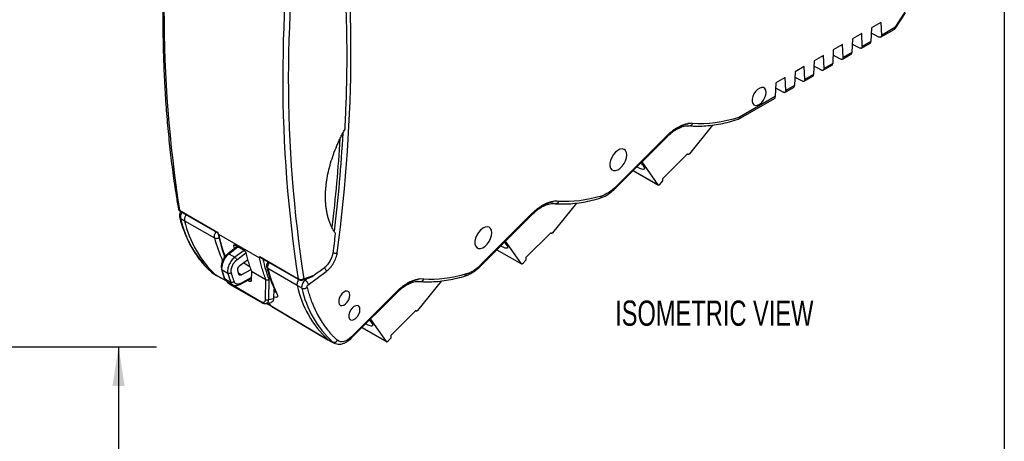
# Model space of a CAD drawing. Header units: millimetres. Extents: x 10 to 410, y 10 to 314.
# Tile 12 of 14: x 286 to 410, y 162 to 215. Entities that reach past the tile are written whole.
import ezdxf

# ---------------------------------------------------------------- set-up
doc = ezdxf.new("R2010")
doc.units = ezdxf.units.MM
doc.header["$LTSCALE"] = 1.5
doc.layers.add('DIMENSIONS', color=140, linetype='Continuous', lineweight=25)
doc.layers.add('TEXT', color=140, linetype='Continuous', lineweight=25)
doc.styles.add('SLDTEXTSTYLE0', font='TXT', dxfattribs={"width": 0.7})
doc.dimstyles.new('SLDDIMSTYLE0', dxfattribs={"dimtxt": 3.237012, "dimasz": 4.953, "dimexe": 0, "dimexo": 0.0625, "dimgap": 0.809253, "dimtad": 0, "dimtih": 1, "dimtoh": 1, "dimrnd": 1e-09, "dimzin": 12, "dimdsep": 46, "dimtxsty": 'SLDTEXTSTYLE0', "dimsah": 1, "dimcen": 0.09, "dimadec": 0, "dimazin": 3, "dimtfac": 1, "dimtofl": 0, "dimtmove": 0, "dimatfit": 3, "dimfxl": 0, "dimfrac": 2, "dimtolj": 1, "dimtzin": 12, "dimarcsym": 0})

# ---------------------------------------------------------------- blocks, each defined once
blk = doc.blocks.new('_D_4')
at = {"layer": 'DIMENSIONS'}
for p, q in [((273.5, 173.87), (302.97, 173.87)), ((298.2, 173.87), (298.2, 155.63)), ((293.39, 149.76), (292.31, 149.76)), ((292.31, 149.76), (292.31, 144.61)), ((303.01, 149.76), (304.1, 149.76)), ((304.1, 149.76), (304.1, 144.61)), ((292.31, 144.61), (293.39, 144.61)), ((298.2, 129.56), (298.2, 143.89)), ((304.1, 144.61), (303.01, 144.61)), ((290.71, 129.56), (302.97, 129.56))]:
    blk.add_line(p, q, dxfattribs=at)
for points in [[(298.2, 173.87), (297.44, 168.91), (298.97, 168.91)], [(298.2, 129.56), (298.97, 134.51), (297.44, 134.51)]]:
    blk.add_solid(points, dxfattribs=at)
at = {"layer": 'DIMENSIONS', "char_height": 3.175, "attachment_point": 1, "style": 'SLDTEXTSTYLE0'}
for s, insert in [('44.3', (293.39, 154.57)), ('1.74', (293.39, 148.71))]:
    blk.add_mtext(s, dxfattribs=dict(at, insert=insert))

msp = doc.modelspace()

# ---------------------------------------------------------------- linework, layer by layer
for p, q in [((397.07, 215.968), (395.821, 214.037)), ((395.887, 213.97), (397.136, 215.901)), ((394.047, 214.695), (392.88, 214.022)), ((394.047, 214.695), (394.123, 213.057)), ((391.643, 213.307), (390.476, 212.634)), ((391.719, 211.669), (391.643, 213.307)), ((392.88, 214.022), (392.804, 212.296)), ((393.244, 213.129), (392.851, 213.352)), ((393.801, 212.85), (393.244, 213.129)), ((394.018, 212.827), (395.717, 213.808)), ((395.821, 214.037), (394.123, 213.057)), ((389.239, 211.919), (388.072, 211.246)), ((389.315, 210.281), (389.239, 211.919)), ((390.476, 212.634), (390.4, 210.908)), ((390.84, 211.741), (390.447, 211.964)), ((391.397, 211.462), (390.84, 211.741)), ((391.614, 211.439), (392.702, 212.068)), ((392.804, 212.296), (391.719, 211.669)), ((386.835, 210.532), (385.668, 209.858)), ((386.911, 208.894), (386.835, 210.532)), ((388.072, 211.246), (387.996, 209.52)), ((388.436, 210.353), (388.042, 210.576)), ((389.21, 210.052), (390.298, 210.68)), ((390.4, 210.908), (389.315, 210.281)), ((385.668, 209.858), (385.592, 208.132)), ((386.806, 208.664), (387.894, 209.292)), ((387.996, 209.52), (386.911, 208.894)), ((388.993, 210.074), (388.436, 210.353)), ((383.264, 208.47), (383.187, 206.744)), ((384.43, 209.144), (383.264, 208.47)), ((384.507, 207.506), (384.43, 209.144)), ((385.592, 208.132), (384.507, 207.506)), ((386.032, 208.966), (385.638, 209.189)), ((386.589, 208.687), (386.032, 208.966)), ((380.86, 207.082), (380.783, 205.356)), ((382.026, 207.756), (380.86, 207.082)), ((382.103, 206.118), (382.026, 207.756)), ((383.627, 207.578), (383.234, 207.801)), ((384.184, 207.299), (383.627, 207.578)), ((384.401, 207.276), (385.49, 207.904)), ((381.223, 206.19), (380.83, 206.413)), ((381.78, 205.911), (381.223, 206.19)), ((381.997, 205.888), (383.086, 206.516)), ((383.187, 206.744), (382.103, 206.118)), ((376.138, 202.506), (380.681, 205.128)), ((380.783, 205.356), (376.282, 202.757)), ((372.886, 201.768), (369.976, 198.148)), ((367.186, 200.457), (360.77, 194.042)), ((360.771, 193.894), (367.186, 200.307)), ((369.747, 198.147), (366.608, 195.014)), ((369.723, 198.123), (369.805, 198.075)), ((369.783, 198.096), (369.728, 198.128)), ((369.747, 198.147), (369.783, 198.096)), ((366.069, 194.235), (364.024, 197.145)), ((362.922, 196.044), (366.092, 194.214)), ((362.927, 196.049), (366.069, 194.235)), ((363.444, 196.476), (363.387, 196.509)), ((366.257, 194.28), (366.608, 194.693)), ((366.608, 195.014), (366.608, 194.693)), ((355.77, 191.947), (352.771, 188.216)), ((305.861, 191.04), (310.702, 188.246)), ((305.92, 190.944), (310.683, 188.195)), ((350.215, 190.66), (343.8, 184.245)), ((305.997, 190.031), (306.51, 189.721)), ((306.51, 189.721), (310.266, 187.567)), ((343.801, 184.097), (350.215, 190.51)), ((310.688, 188.201), (311.294, 185.93)), ((352.542, 188.214), (349.402, 185.082)), ((352.518, 188.19), (352.6, 188.143)), ((352.577, 188.164), (352.523, 188.195)), ((352.542, 188.214), (352.577, 188.164)), ((310.773, 188.056), (315.938, 185.074)), ((348.864, 184.302), (346.859, 187.155)), ((311.294, 185.93), (311.502, 185.354)), ((313.118, 186.502), (311.929, 185.57)), ((312.081, 185.556), (313.215, 186.446)), ((312.687, 186.562), (312.686, 186.564)), ((312.831, 186.663), (312.687, 186.562)), ((312.784, 186.24), (312.687, 186.562)), ((313.99, 185.993), (312.82, 185.13)), ((312.853, 186.655), (313.954, 186.019)), ((345.779, 186.075), (348.886, 184.282)), ((345.784, 186.08), (348.864, 184.302)), ((311.481, 185.412), (311.486, 185.054)), ((311.568, 185.3), (311.628, 185.265)), ((311.568, 185.3), (311.57, 185.184)), ((312.081, 185.556), (312.82, 185.13)), ((314.228, 185.643), (313.061, 184.783)), ((313.494, 184.126), (314.432, 184.818)), ((314.216, 185.681), (314.217, 185.679)), ((315.953, 185.214), (320.793, 182.42)), ((316.09, 185.073), (320.852, 182.324)), ((349.052, 184.348), (349.402, 184.761)), ((349.402, 185.082), (349.402, 184.761)), ((309.632, 183.49), (309.852, 183.287)), ((309.848, 183.281), (309.994, 183.18)), ((309.883, 183.253), (310.408, 182.903)), ((309.982, 183.176), (309.883, 183.253)), ((311.111, 183.945), (311.153, 183.617)), ((311.153, 183.617), (311.504, 182.495)), ((311.953, 183.101), (311.238, 183.514)), ((313.324, 183.012), (313.203, 183.455)), ((314.855, 183.54), (313.665, 182.9)), ((313.938, 184.424), (314.727, 183.968)), ((314.904, 183.374), (314.887, 182.226)), ((314.904, 183.374), (316.72, 182.326)), ((316.759, 184.315), (316.861, 184.256)), ((320.652, 181.557), (316.978, 183.693)), ((322.06, 181.677), (324.323, 183.351)), ((309.982, 183.176), (310.515, 182.821)), ((311.749, 182.153), (310.396, 182.913)), ((310.501, 182.851), (311.761, 182.143)), ((311.586, 182.4), (312.313, 181.981)), ((311.825, 182.082), (312.584, 181.645)), ((311.959, 182.005), (312.096, 181.895)), ((313.665, 182.9), (313.296, 183.112)), ((313.459, 181.692), (314.89, 182.462)), ((313.525, 181.832), (314.892, 182.567)), ((314.461, 182.231), (314.675, 182.108)), ((314.675, 182.108), (314.882, 182.204)), ((316.682, 179.822), (316.72, 182.326)), ((317.095, 179.811), (317.133, 182.358)), ((321.39, 182.274), (322.178, 182.556)), ((321.498, 182.431), (322.785, 182.892)), ((321.533, 182.325), (321.676, 182.246)), ((322.018, 182.499), (321.676, 182.246)), ((338.8, 182.15), (335.8, 178.419)), ((312.096, 181.895), (316.193, 179.53)), ((312.158, 181.758), (316.255, 179.393)), ((317.716, 181.1), (317.699, 179.95)), ((317.711, 180.772), (317.916, 180.89)), ((317.799, 181.148), (317.716, 181.1)), ((321.237, 181.233), (320.652, 181.557)), ((333.245, 180.863), (327.497, 175.116)), ((317.095, 179.811), (317.699, 179.95)), ((327.497, 174.967), (333.245, 180.713)), ((316.255, 179.393), (316.388, 179.33)), ((316.745, 179.301), (317.395, 179.45)), ((316.798, 179.314), (317.589, 178.869)), ((317.482, 178.934), (316.803, 179.315)), ((317.06, 179.374), (317.482, 178.934)), ((317.482, 178.934), (324.538, 174.749)), ((317.592, 178.885), (317.482, 178.934)), ((317.583, 178.872), (324.642, 174.687)), ((335.571, 178.417), (332.432, 175.285)), ((335.548, 178.393), (335.629, 178.346)), ((335.607, 178.367), (335.553, 178.398)), ((335.571, 178.417), (335.607, 178.367)), ((331.893, 174.505), (329.889, 177.358)), ((328.809, 176.278), (331.916, 174.485)), ((328.814, 176.283), (331.893, 174.505)), ((325.122, 174.455), (324.552, 174.738)), ((324.747, 174.605), (325.322, 174.321)), ((332.081, 174.551), (332.432, 174.964)), ((332.432, 175.285), (332.432, 174.964)), ((325.321, 174.321), (325.122, 174.455))]:
    msp.add_line(p, q)
at = {"flags": 128}
for points in [[(379.634, 205.885), (379.595, 206.163), (379.48, 206.371), (379.301, 206.491), (379.073, 206.511), (378.816, 206.43), (378.553, 206.256), (378.308, 206.003), (378.102, 205.695), (377.954, 205.358), (377.876, 205.022), (377.876, 204.718), (377.954, 204.472), (378.102, 204.306), (378.308, 204.235), (378.553, 204.266), (378.816, 204.395), (379.073, 204.611), (379.301, 204.895), (379.48, 205.221), (379.595, 205.561), (379.634, 205.885)], [(362.096, 198.008), (362.057, 198.315), (361.942, 198.555), (361.76, 198.708), (361.524, 198.765), (361.252, 198.719), (360.963, 198.576), (360.681, 198.344), (360.424, 198.043), (360.213, 197.693), (360.063, 197.322), (359.985, 196.956), (359.985, 196.622), (360.063, 196.346), (360.213, 196.147), (360.424, 196.042), (360.681, 196.036), (360.963, 196.132), (361.252, 196.321), (361.524, 196.59), (361.76, 196.918), (361.942, 197.282), (362.057, 197.655), (362.096, 198.008)], [(369.976, 198.148), (369.951, 198.12), (369.924, 198.097), (369.896, 198.08), (369.869, 198.07), (369.843, 198.066), (369.819, 198.069), (369.799, 198.08), (369.783, 198.096)], [(363.878, 197), (363.889, 196.988), (364.107, 196.725), (364.252, 196.503), (364.315, 196.334), (364.293, 196.226), (364.187, 196.186), (364.003, 196.216), (363.751, 196.314), (363.444, 196.476)], [(366.257, 194.28), (366.232, 194.254), (366.206, 194.233), (366.179, 194.217), (366.152, 194.208), (366.127, 194.205), (366.104, 194.208), (366.085, 194.219), (366.069, 194.235)], [(345.126, 188.211), (345.087, 188.519), (344.971, 188.758), (344.789, 188.912), (344.553, 188.968), (344.281, 188.922), (343.993, 188.779), (343.71, 188.548), (343.454, 188.246), (343.242, 187.896), (343.092, 187.525), (343.014, 187.159), (343.014, 186.825), (343.092, 186.549), (343.242, 186.351), (343.454, 186.245), (343.71, 186.239), (343.993, 186.335), (344.281, 186.524), (344.553, 186.793), (344.789, 187.121), (344.971, 187.485), (345.087, 187.858), (345.126, 188.211)], [(352.771, 188.216), (352.745, 188.188), (352.718, 188.165), (352.691, 188.148), (352.663, 188.137), (352.637, 188.134), (352.614, 188.137), (352.594, 188.147), (352.577, 188.164)], [(346.72, 187.015), (346.902, 186.793), (347.047, 186.571), (347.11, 186.401), (347.088, 186.294), (346.982, 186.254), (346.798, 186.284), (346.545, 186.382), (346.238, 186.543)], [(349.052, 184.348), (349.027, 184.321), (349, 184.3), (348.973, 184.285), (348.947, 184.275), (348.922, 184.272), (348.899, 184.276), (348.879, 184.286), (348.864, 184.302)], [(327.289, 180.36), (327.25, 180.603), (327.139, 180.775), (326.968, 180.859), (326.755, 180.844), (326.523, 180.732), (326.297, 180.536), (326.103, 180.276), (325.96, 179.981), (325.884, 179.684), (325.884, 179.415), (325.96, 179.204), (326.103, 179.075), (326.297, 179.04), (326.523, 179.104), (326.755, 179.26), (326.968, 179.491), (327.139, 179.772), (327.25, 180.073), (327.289, 180.36)], [(328.561, 178.549), (328.523, 178.792), (328.412, 178.965), (328.241, 179.048), (328.028, 179.033), (327.796, 178.921), (327.57, 178.725), (327.375, 178.465), (327.232, 178.17), (327.157, 177.873), (327.157, 177.604), (327.232, 177.393), (327.375, 177.264), (327.57, 177.229), (327.796, 177.293), (328.028, 177.449), (328.241, 177.681), (328.412, 177.961), (328.523, 178.262), (328.561, 178.549)], [(335.8, 178.419), (335.775, 178.391), (335.748, 178.368), (335.72, 178.351), (335.693, 178.34), (335.667, 178.337), (335.643, 178.34), (335.623, 178.35), (335.607, 178.367)], [(329.749, 177.218), (329.931, 176.996), (330.076, 176.774), (330.139, 176.604), (330.117, 176.497), (330.011, 176.457), (329.827, 176.487), (329.575, 176.585), (329.268, 176.746)], [(332.081, 174.551), (332.056, 174.525), (332.03, 174.503), (332.003, 174.488), (331.976, 174.478), (331.951, 174.475), (331.928, 174.479), (331.909, 174.489), (331.893, 174.505)]]:
    msp.add_lwpolyline(points, dxfattribs=at)
for centre, radius, start, end in [((467.954, 216.22), 164.037, 171.11046, 188.83001), ((482.886, 207.6), 164.037, 171.11046, 188.83001), ((483.196, 207.602), 163.646, 171.0613, 188.84811), ((395.575, 214.011), 0.248, 305.2002, 6.11198), ((369.979, 202.086), 0.401, 268.31369, 344.58512), ((127.727, 212.085), 199.036, 353.16854, 356.74285), ((127.487, 212.256), 198.96, 353.26216, 356.48783), ((367.071, 200.382), 0.138, 327.06446, 32.91162), ((358.581, 192.861), 0.329, 291.14154, 354.36357), ((305.992, 191.054), 0.131, 186.12539, 236.85456), ((350.1, 190.585), 0.138, 327.06446, 32.91162), ((318.988, 192.974), 13.32, 192.76706, 226.87576), ((319.547, 192.65), 13.362, 192.66103, 226.77606), ((326.064, 191.585), 16.3, 194.27096, 205.00236), ((332.697, 187.687), 16.219, 194.25643, 205.65654), ((321.317, 182.439), 0.181, 293.88514, 357.45346), ((333.69, 184.486), 13.362, 192.66103, 226.77606), ((334.227, 184.176), 13.32, 192.76706, 226.87576), ((333.129, 180.788), 0.138, 327.06446, 32.91162), ((325.299, 174.927), 0.504, 249.55213, 329.87744), ((327.381, 175.041), 0.139, 327.94173, 32.73028)]:
    msp.add_arc(centre, radius, start, end)
for points, knots in [([(305.756, 241.83), (305.682, 241.325), (305.442, 239.689), (305.098, 236.944), (304.724, 233.597), (304.414, 230.274), (304.163, 226.976), (303.973, 223.706), (303.844, 220.464), (303.775, 217.253), (303.768, 214.075), (303.822, 210.931), (303.938, 207.822), (304.115, 204.751), (304.353, 201.72), (304.652, 198.728), (305.015, 195.78), (305.371, 193.276), (305.63, 191.774), (305.726, 191.222)], [0, 0, 0, 0, 0.0277492, 0.0898771, 0.1520552, 0.2142794, 0.276546, 0.3388517, 0.401194, 0.4635703, 0.5259787, 0.5884177, 0.650886, 0.7133826, 0.775907, 0.8384588, 0.9010382, 0.9636456, 1, 1, 1, 1]), ([(326.934, 210.583), (326.933, 210.915), (326.932, 211.578), (326.923, 212.568), (326.908, 213.555), (326.887, 214.539), (326.859, 215.52), (326.804, 217.155), (326.698, 219.431), (326.527, 222.01), (326.342, 224.249), (326.159, 226.157), (325.951, 228.048), (325.718, 229.924), (325.461, 231.788), (325.269, 233.018), (325.172, 233.633)], [0, 0, 0, 0, 0.041311, 0.0826048, 0.1238941, 0.1651916, 0.20651, 0.2478619, 0.3725296, 0.4972748, 0.5810209, 0.6646591, 0.748284, 0.8319886, 0.9158642, 1, 1, 1, 1]), ([(394.123, 213.057), (394.124, 213.039), (394.124, 213.002), (394.115, 212.954), (394.101, 212.912), (394.08, 212.877), (394.055, 212.85), (394.025, 212.83), (393.992, 212.817), (393.956, 212.812), (393.919, 212.813), (393.88, 212.82), (393.841, 212.832), (393.814, 212.844), (393.801, 212.85)], [0, 0, 0, 0, 0.0941151, 0.1862633, 0.2764461, 0.3646655, 0.4509233, 0.5352215, 0.6175625, 0.6979486, 0.7763824, 0.8528668, 0.9274049, 1, 1, 1, 1]), ([(395.717, 213.811), (395.767, 213.842), (395.835, 213.885), (395.871, 213.955), (395.881, 213.974)], [0, 0, 0, 0, 0.7278993, 1, 1, 1, 1]), ([(395.821, 214.037), (395.847, 214.016), (395.888, 213.981), (395.883, 213.976), (395.88, 213.974)], [0, 0, 0, 0, 0.6146618, 1, 1, 1, 1]), ([(392.688, 212.062), (392.717, 212.085), (392.763, 212.121), (392.795, 212.21), (392.801, 212.267), (392.804, 212.296)], [0, 0, 0, 0, 0.4647469, 0.7280993, 1, 1, 1, 1]), ([(326.678, 201.273), (326.699, 201.667), (326.74, 202.453), (326.791, 203.627), (326.836, 204.797), (326.871, 205.962), (326.899, 207.123), (326.919, 208.28), (326.932, 209.434), (326.933, 210.2), (326.934, 210.583)], [0, 0, 0, 0, 0.12522125, 0.25027867, 0.3752223, 0.50010245, 0.62496961, 0.74987443, 0.87486763, 1, 1, 1, 1]), ([(390.284, 210.674), (390.313, 210.697), (390.359, 210.733), (390.391, 210.822), (390.397, 210.879), (390.4, 210.908)], [0, 0, 0, 0, 0.46474686, 0.72809933, 1, 1, 1, 1]), ([(391.719, 211.669), (391.719, 211.651), (391.72, 211.614), (391.711, 211.566), (391.697, 211.524), (391.676, 211.489), (391.651, 211.462), (391.621, 211.442), (391.588, 211.43), (391.552, 211.424), (391.515, 211.425), (391.476, 211.432), (391.437, 211.444), (391.41, 211.456), (391.397, 211.462)], [0, 0, 0, 0, 0.0941151, 0.1862633, 0.2764461, 0.3646655, 0.4509233, 0.5352215, 0.6175625, 0.6979486, 0.7763824, 0.8528668, 0.9274049, 1, 1, 1, 1]), ([(387.88, 209.287), (387.909, 209.31), (387.955, 209.346), (387.987, 209.435), (387.993, 209.491), (387.996, 209.52)], [0, 0, 0, 0, 0.46474686, 0.72809933, 1, 1, 1, 1]), ([(389.315, 210.281), (389.315, 210.263), (389.316, 210.226), (389.307, 210.178), (389.292, 210.136), (389.272, 210.101), (389.247, 210.074), (389.217, 210.054), (389.184, 210.042), (389.148, 210.036), (389.11, 210.037), (389.072, 210.044), (389.032, 210.056), (389.006, 210.068), (388.993, 210.074)], [0, 0, 0, 0, 0.0941151, 0.1862633, 0.2764461, 0.3646655, 0.4509233, 0.5352215, 0.6175625, 0.6979486, 0.7763824, 0.8528668, 0.9274049, 1, 1, 1, 1]), ([(385.476, 207.899), (385.505, 207.922), (385.55, 207.958), (385.583, 208.047), (385.589, 208.103), (385.592, 208.132)], [0, 0, 0, 0, 0.4647469, 0.7280993, 1, 1, 1, 1]), ([(386.911, 208.894), (386.911, 208.875), (386.911, 208.838), (386.903, 208.79), (386.888, 208.748), (386.868, 208.713), (386.842, 208.686), (386.813, 208.666), (386.78, 208.654), (386.744, 208.648), (386.706, 208.649), (386.668, 208.656), (386.628, 208.668), (386.602, 208.68), (386.589, 208.687)], [0, 0, 0, 0, 0.0941151, 0.1862633, 0.2764461, 0.3646655, 0.4509233, 0.5352215, 0.6175625, 0.6979486, 0.7763824, 0.8528668, 0.9274049, 1, 1, 1, 1]), ([(384.507, 207.506), (384.507, 207.487), (384.507, 207.45), (384.499, 207.402), (384.484, 207.36), (384.464, 207.326), (384.438, 207.298), (384.409, 207.278), (384.375, 207.266), (384.34, 207.26), (384.302, 207.261), (384.263, 207.268), (384.224, 207.28), (384.198, 207.293), (384.184, 207.299)], [0, 0, 0, 0, 0.0941151, 0.1862633, 0.2764461, 0.3646655, 0.4509233, 0.5352215, 0.6175625, 0.6979486, 0.7763824, 0.8528668, 0.9274049, 1, 1, 1, 1]), ([(382.103, 206.118), (382.103, 206.099), (382.103, 206.063), (382.095, 206.014), (382.08, 205.972), (382.059, 205.938), (382.034, 205.91), (382.004, 205.891), (381.971, 205.878), (381.936, 205.872), (381.898, 205.873), (381.859, 205.88), (381.82, 205.892), (381.793, 205.905), (381.78, 205.911)], [0, 0, 0, 0, 0.0941151, 0.1862633, 0.2764461, 0.3646655, 0.4509233, 0.5352215, 0.6175625, 0.6979486, 0.7763824, 0.8528668, 0.9274049, 1, 1, 1, 1]), ([(383.072, 206.511), (383.101, 206.534), (383.146, 206.57), (383.179, 206.659), (383.185, 206.715), (383.187, 206.744)], [0, 0, 0, 0, 0.4647469, 0.7280993, 1, 1, 1, 1]), ([(380.667, 205.123), (380.696, 205.146), (380.742, 205.182), (380.775, 205.271), (380.78, 205.327), (380.783, 205.356)], [0, 0, 0, 0, 0.4647469, 0.7280993, 1, 1, 1, 1]), ([(367.522, 200.773), (367.574, 200.818), (367.678, 200.909), (367.837, 201.036), (367.996, 201.156), (368.156, 201.268), (368.317, 201.373), (368.479, 201.471), (368.642, 201.561), (368.835, 201.658), (369.055, 201.755), (369.301, 201.844), (369.542, 201.914), (369.699, 201.942), (369.777, 201.957)], [0, 0, 0, 0, 0.0705585, 0.1408659, 0.2110543, 0.2812567, 0.351606, 0.4222342, 0.4932718, 0.5648471, 0.6748016, 0.7836599, 0.8918979, 1, 1, 1, 1]), ([(369.797, 201.877), (369.438, 201.827), (369.059, 201.701), (368.293, 201.306), (367.907, 201.037), (367.536, 200.711)], [0, 0, 0, 0, 0.5, 0.5, 1, 1, 1, 1]), ([(369.972, 201.694), (370.066, 201.683), (370.489, 201.637), (371.269, 201.633), (372.309, 201.683), (373.372, 201.816), (374.454, 202.028), (375.369, 202.256), (375.926, 202.442), (376.113, 202.505)], [0, 0, 0, 0, 0.0493239, 0.2216845, 0.3942627, 0.5670154, 0.7398934, 0.9128486, 1, 1, 1, 1]), ([(376.282, 202.757), (376.277, 202.725), (376.268, 202.664), (376.228, 202.58), (376.178, 202.517), (376.128, 202.508), (376.113, 202.505)], [0, 0, 0, 0, 0.25836665, 0.48411681, 0.83650122, 1, 1, 1, 1]), ([(324.221, 192.757), (324.222, 192.851), (324.224, 193.038), (324.234, 193.324), (324.251, 193.614), (324.275, 193.907), (324.305, 194.203), (324.342, 194.503), (324.421, 195.06), (324.576, 195.885), (324.86, 196.983), (325.219, 198.085), (325.574, 198.997), (325.889, 199.715), (326.137, 200.241), (326.398, 200.762), (326.585, 201.103), (326.678, 201.273)], [0, 0, 0, 0, 0.0357378, 0.0714899, 0.1072763, 0.1431171, 0.179032, 0.2150411, 0.2511639, 0.3783095, 0.5048401, 0.6303031, 0.7561829, 0.817561, 0.8785801, 0.9393545, 1, 1, 1, 1]), ([(367.187, 200.303), (367.233, 200.351), (367.392, 200.514), (367.678, 200.759), (368.039, 201.034), (368.405, 201.264), (368.768, 201.449), (369.123, 201.584), (369.463, 201.666), (369.748, 201.7), (369.904, 201.685), (369.966, 201.68)], [0, 0, 0, 0, 0.0486169, 0.1681296, 0.2899286, 0.4130893, 0.5371377, 0.662045, 0.7882464, 0.9169299, 1, 1, 1, 1]), ([(358.698, 192.563), (358.774, 192.584), (359.003, 192.647), (359.384, 192.829), (359.833, 193.094), (360.261, 193.418), (360.574, 193.689), (360.736, 193.861), (360.77, 193.898)], [0, 0, 0, 0, 0.106743, 0.3220759, 0.5347983, 0.7435272, 0.9456154, 1, 1, 1, 1]), ([(360.766, 193.898), (360.777, 193.91), (360.803, 193.938), (360.782, 194.004), (360.77, 194.042)], [0, 0, 0, 0, 0.4271366, 1, 1, 1, 1]), ([(325.495, 188.11), (325.454, 188.168), (325.371, 188.286), (325.254, 188.471), (325.143, 188.662), (325.038, 188.861), (324.939, 189.066), (324.846, 189.279), (324.759, 189.498), (324.678, 189.724), (324.603, 189.958), (324.513, 190.27), (324.417, 190.67), (324.329, 191.164), (324.266, 191.677), (324.228, 192.207), (324.223, 192.573), (324.221, 192.757)], [0, 0, 0, 0, 0.05036779, 0.10074687, 0.15116755, 0.20165992, 0.25225386, 0.30297896, 0.35386448, 0.40493927, 0.45623178, 0.50776997, 0.60644435, 0.70479105, 0.80302334, 0.90135521, 1, 1, 1, 1]), ([(350.217, 190.506), (350.263, 190.554), (350.422, 190.717), (350.707, 190.962), (351.068, 191.237), (351.434, 191.467), (351.798, 191.652), (352.153, 191.787), (352.494, 191.871), (352.814, 191.9), (353.024, 191.898), (353.118, 191.873), (353.122, 191.872)], [0, 0, 0, 0, 0.0459959, 0.1590657, 0.2742984, 0.3908195, 0.5081803, 0.6263538, 0.7457517, 0.8674977, 0.9938947, 1, 1, 1, 1]), ([(350.551, 190.975), (350.606, 191.022), (350.714, 191.116), (350.877, 191.247), (351.039, 191.37), (351.202, 191.485), (351.364, 191.59), (351.526, 191.688), (351.687, 191.777), (351.848, 191.857), (352.009, 191.929), (352.169, 191.992), (352.329, 192.047), (352.489, 192.093), (352.648, 192.131), (352.753, 192.149), (352.806, 192.159)], [0, 0, 0, 0, 0.0732094, 0.1456054, 0.2173166, 0.2884753, 0.3592166, 0.4296784, 0.5, 0.5703216, 0.6407834, 0.7115247, 0.7826834, 0.8543946, 0.9267906, 1, 1, 1, 1]), ([(352.826, 192.08), (352.468, 192.031), (352.088, 191.904), (351.322, 191.509), (350.936, 191.24), (350.565, 190.914)], [0, 0, 0, 0, 0.5, 0.5, 1, 1, 1, 1]), ([(353.549, 192.164), (353.532, 192.129), (353.5, 192.061), (353.434, 191.981), (353.361, 191.922), (353.266, 191.878), (353.182, 191.858), (353.13, 191.875), (353.123, 191.877)], [0, 0, 0, 0, 0.186523, 0.3622162, 0.5270716, 0.6810823, 0.9554813, 1, 1, 1, 1]), ([(353.153, 191.874), (353.194, 191.87), (353.565, 191.831), (354.292, 191.83), (355.331, 191.879), (356.394, 192.011), (357.477, 192.225), (358.247, 192.41), (358.658, 192.544), (358.698, 192.558)], [0, 0, 0, 0, 0.0240552, 0.2146485, 0.4054827, 0.5965098, 0.7876757, 0.9789273, 1, 1, 1, 1]), ([(305.718, 191.217), (305.726, 191.188), (305.74, 191.131), (305.788, 191.056), (305.847, 190.991), (305.896, 190.959), (305.92, 190.944)], [0, 0, 0, 0, 0.2685302, 0.5265354, 0.7708724, 1, 1, 1, 1]), ([(305.72, 191.221), (305.721, 191.21), (305.725, 191.18), (305.76, 191.114), (305.821, 191.069), (305.861, 191.04)], [0, 0, 0, 0, 0.1546944, 0.4457427, 1, 1, 1, 1]), ([(306.035, 190.877), (306.017, 190.85), (305.975, 190.789), (305.923, 190.679), (305.881, 190.555), (305.857, 190.428), (305.852, 190.304), (305.867, 190.231), (305.874, 190.194)], [0, 0, 0, 0, 0.1302734, 0.2985749, 0.4695816, 0.6435097, 0.8204902, 1, 1, 1, 1]), ([(306.187, 190.79), (306.168, 190.764), (306.119, 190.695), (306.058, 190.571), (306.006, 190.427), (305.977, 190.284), (305.972, 190.148), (305.989, 190.07), (305.997, 190.031)], [0, 0, 0, 0, 0.1094916, 0.2874906, 0.4654894, 0.6436311, 0.8219921, 1, 1, 1, 1]), ([(305.878, 190.199), (305.897, 190.118), (306.002, 189.673), (306.248, 188.91), (306.619, 187.914), (307.05, 186.97), (307.536, 186.079), (308.078, 185.241), (308.68, 184.465), (309.198, 183.879), (309.534, 183.578), (309.632, 183.49)], [0, 0, 0, 0, 0.028833, 0.1581779, 0.2878948, 0.4180482, 0.5487248, 0.6800371, 0.8121279, 0.9451731, 1, 1, 1, 1]), ([(305.997, 190.031), (305.957, 190.062), (305.897, 190.108), (305.886, 190.174), (305.882, 190.196)], [0, 0, 0, 0, 0.6687212, 1, 1, 1, 1]), ([(306.71, 190.488), (306.689, 190.459), (306.638, 190.388), (306.575, 190.261), (306.522, 190.116), (306.493, 189.973), (306.486, 189.838), (306.502, 189.76), (306.51, 189.721)], [0, 0, 0, 0, 0.119771, 0.2955107, 0.4713906, 0.6474206, 0.8236102, 1, 1, 1, 1]), ([(310.266, 187.567), (310.26, 187.605), (310.246, 187.681), (310.254, 187.816), (310.284, 187.958), (310.337, 188.102), (310.398, 188.226), (310.446, 188.295), (310.464, 188.321)], [0, 0, 0, 0, 0.1784991, 0.3572593, 0.5357244, 0.714012, 0.8923029, 1, 1, 1, 1]), ([(310.685, 188.2), (310.684, 188.198), (310.681, 188.193), (310.69, 188.2), (310.699, 188.209), (310.704, 188.22), (310.704, 188.234), (310.703, 188.242), (310.702, 188.246)], [0, 0, 0, 0, 0.2555467, 0.5336919, 0.6796487, 0.8641638, 0.9368481, 1, 1, 1, 1]), ([(310.773, 188.056), (310.771, 188.058), (310.766, 188.062), (310.759, 188.075), (310.751, 188.091), (310.743, 188.112), (310.733, 188.138), (310.723, 188.17), (310.713, 188.206), (310.706, 188.232), (310.702, 188.246)], [0, 0, 0, 0, 0.03741218, 0.09307511, 0.17387942, 0.28201122, 0.41834757, 0.58331537, 0.77715154, 1, 1, 1, 1]), ([(310.266, 187.567), (310.318, 187.545), (310.421, 187.502), (310.615, 187.506), (310.767, 187.541), (310.834, 187.586), (310.85, 187.596)], [0, 0, 0, 0, 0.3028399, 0.6056798, 0.9085197, 1, 1, 1, 1]), ([(310.773, 188.056), (310.801, 187.927), (310.857, 187.669), (310.948, 187.29), (311.046, 186.916), (311.149, 186.549), (311.259, 186.188), (311.337, 185.952), (311.377, 185.835)], [0, 0, 0, 0, 0.1668024, 0.3335502, 0.5002438, 0.6668831, 0.8334685, 1, 1, 1, 1]), ([(325.172, 185.641), (325.228, 186.053), (325.34, 186.878), (325.443, 187.699), (325.495, 188.11)], [0, 0, 0, 0, 0.5001929, 1, 1, 1, 1]), ([(311.377, 185.835), (311.352, 185.851), (311.314, 185.877), (311.303, 185.918), (311.3, 185.932)], [0, 0, 0, 0, 0.6443559, 1, 1, 1, 1]), ([(312.686, 186.564), (312.685, 186.573), (312.681, 186.591), (312.681, 186.615), (312.686, 186.651), (312.711, 186.685), (312.762, 186.69), (312.812, 186.677), (312.839, 186.662), (312.853, 186.655)], [0, 0, 0, 0, 0.0838561, 0.1670272, 0.2509006, 0.5004176, 0.7496041, 0.8741666, 1, 1, 1, 1]), ([(313.954, 186.019), (313.964, 186.013), (313.982, 186.002), (314.011, 185.98), (314.059, 185.94), (314.122, 185.87), (314.175, 185.788), (314.204, 185.725), (314.212, 185.696), (314.216, 185.681)], [0, 0, 0, 0, 0.0842966, 0.1673495, 0.2506166, 0.4998004, 0.7493147, 0.8746668, 1, 1, 1, 1]), ([(311.933, 185.572), (311.821, 185.471), (311.599, 185.267), (311.33, 184.839), (311.147, 184.374), (311.123, 184.088), (311.111, 183.945)], [0, 0, 0, 0, 0.2496772, 0.4994009, 0.7494314, 1, 1, 1, 1]), ([(312.081, 185.556), (312.052, 185.533), (311.994, 185.486), (311.911, 185.408), (311.831, 185.325), (311.755, 185.237), (311.684, 185.146), (311.617, 185.053), (311.555, 184.958), (311.499, 184.862), (311.447, 184.765), (311.401, 184.669), (311.36, 184.574), (311.323, 184.48), (311.292, 184.388), (311.266, 184.298), (311.244, 184.211), (311.227, 184.126), (311.214, 184.045), (311.205, 183.968), (311.2, 183.893), (311.199, 183.846), (311.199, 183.823)], [0, 0, 0, 0, 0.0598925, 0.1187438, 0.1765538, 0.2333226, 0.28905, 0.3437361, 0.3973809, 0.4499844, 0.5015465, 0.5520673, 0.6015467, 0.6499847, 0.6973814, 0.7437367, 0.7890506, 0.8333232, 0.8765544, 0.9187442, 0.9598928, 1, 1, 1, 1]), ([(311.495, 185.387), (311.498, 185.376), (311.507, 185.341), (311.543, 185.317), (311.568, 185.3)], [0, 0, 0, 0, 0.3125465, 1, 1, 1, 1]), ([(312.82, 185.13), (312.67, 185.019), (312.382, 184.73), (312.055, 184.171), (311.927, 183.712), (311.912, 183.471), (311.912, 183.411)], [1.727876, 1.727876, 1.727876, 1.727876, 2.1499285, 2.571981, 2.9940335, 3.1416128, 3.1416128, 3.1416128, 3.1416128]), ([(312.081, 185.556), (312.054, 185.568), (312, 185.591), (311.948, 185.59), (311.936, 185.572), (311.934, 185.571)], [0, 0, 0, 0, 0.4734779, 0.9469559, 1, 1, 1, 1]), ([(313.061, 184.783), (313.037, 184.764), (312.989, 184.728), (312.919, 184.665), (312.852, 184.598), (312.786, 184.525), (312.692, 184.409), (312.578, 184.241), (312.464, 184.014), (312.381, 183.783), (312.341, 183.581), (312.33, 183.414), (312.337, 183.28), (312.356, 183.201), (312.365, 183.161)], [0, 0, 0, 0, 0.0503558, 0.1001974, 0.1498838, 0.1997777, 0.2502372, 0.3749009, 0.5000835, 0.6247411, 0.7499145, 0.8334125, 0.9162118, 1, 1, 1, 1]), ([(312.82, 185.13), (312.874, 185.097), (312.932, 185.041), (313.021, 184.912), (313.052, 184.841), (313.061, 184.783)], [0, 0, 0, 0, 0.5, 0.5, 1, 1, 1, 1]), ([(314.217, 185.679), (314.243, 185.564), (314.296, 185.334), (314.383, 184.995), (314.476, 184.661), (314.574, 184.331), (314.678, 184.007), (314.788, 183.687), (314.865, 183.479), (314.904, 183.374)], [0, 0, 0, 0, 0.1429382, 0.2858492, 0.428733, 0.5715899, 0.71442, 0.8572233, 1, 1, 1, 1]), ([(315.953, 185.214), (315.953, 185.201), (315.955, 185.176), (315.955, 185.142), (315.955, 185.115), (315.953, 185.095), (315.949, 185.082), (315.946, 185.073), (315.94, 185.074), (315.938, 185.074)], [0, 0, 0, 0, 0.2524079, 0.46693, 0.6438058, 0.7834713, 0.8868378, 0.956264, 1, 1, 1, 1]), ([(316.72, 182.326), (316.68, 182.434), (316.599, 182.65), (316.486, 182.981), (316.379, 183.316), (316.278, 183.658), (316.183, 184.004), (316.095, 184.356), (316.012, 184.712), (315.963, 184.954), (315.938, 185.074)], [0, 0, 0, 0, 0.1248992, 0.249827, 0.3747834, 0.4997687, 0.6247829, 0.7498261, 0.8748984, 1, 1, 1, 1]), ([(316.092, 185.077), (316.079, 185.083), (316.046, 185.098), (316.01, 185.131), (315.978, 185.164), (315.962, 185.187), (315.954, 185.204), (315.953, 185.211), (315.953, 185.214)], [0, 0, 0, 0, 0.20823711, 0.52083991, 0.69505989, 0.86669444, 0.93697978, 1, 1, 1, 1]), ([(317.133, 182.358), (316.979, 182.786), (316.689, 183.594), (316.49, 184.479), (316.396, 184.896)], [0, 0, 0, 0, 0.5280882, 1, 1, 1, 1]), ([(317, 184.547), (316.982, 184.521), (316.941, 184.459), (316.889, 184.349), (316.847, 184.224), (316.823, 184.098), (316.818, 183.974), (316.832, 183.902), (316.839, 183.865)], [0, 0, 0, 0, 0.1280408, 0.2971711, 0.4688999, 0.643357, 0.8205874, 1, 1, 1, 1]), ([(324.072, 183.814), (324.094, 183.831), (324.138, 183.863), (324.204, 183.917), (324.28, 183.983), (324.366, 184.064), (324.491, 184.197), (324.641, 184.38), (324.801, 184.619), (324.936, 184.869), (325.033, 185.097), (325.1, 185.299), (325.145, 185.473), (325.163, 185.585), (325.172, 185.641)], [0, 0, 0, 0, 0.0410602, 0.0820874, 0.1231944, 0.1848705, 0.2474314, 0.3738694, 0.5013168, 0.6244012, 0.7467887, 0.8318608, 0.9159349, 1, 1, 1, 1]), ([(324.323, 183.351), (324.409, 183.414), (324.535, 183.519), (324.696, 183.677), (324.813, 183.805), (324.927, 183.942), (325.035, 184.084), (325.137, 184.233), (325.264, 184.44), (325.406, 184.709), (325.588, 185.15), (325.672, 185.483), (325.7, 185.697)], [0, 0, 0, 0, 0.0003618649, 0.0005427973, 0.0007237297, 0.0009046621, 0.0010855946, 0.001266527, 0.0014474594, 0.0018093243, 0.0021711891, 0.0028949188, 0.0028949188, 0.0028949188, 0.0028949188]), ([(325.183, 185.692), (325.242, 185.679), (325.363, 185.653), (325.553, 185.654), (325.651, 185.683), (325.7, 185.697)], [0, 0, 0, 0, 0.3271883, 0.6635942, 1, 1, 1, 1]), ([(311.111, 183.945), (311.111, 183.944), (311.109, 183.932), (311.117, 183.909), (311.138, 183.866), (311.175, 183.84), (311.199, 183.823)], [0, 0, 0, 0, 0.0065226, 0.2677789, 0.5237347, 1, 1, 1, 1]), ([(311.154, 183.617), (311.154, 183.615), (311.157, 183.599), (311.179, 183.559), (311.215, 183.532), (311.238, 183.514)], [0, 0, 0, 0, 0.0537549, 0.3845379, 1, 1, 1, 1]), ([(313.191, 183.554), (313.191, 183.57), (313.192, 183.601), (313.2, 183.651), (313.213, 183.712), (313.237, 183.785), (313.275, 183.867), (313.323, 183.946), (313.376, 184.016), (313.434, 184.078), (313.474, 184.11), (313.494, 184.126)], [0, 0, 0, 0, 0.0802026, 0.1605399, 0.242048, 0.3695571, 0.5000352, 0.6275517, 0.7580378, 0.8782976, 1, 1, 1, 1]), ([(316.844, 183.87), (316.863, 183.79), (316.967, 183.347), (317.214, 182.586), (317.562, 181.635), (317.833, 181.062), (317.958, 180.799)], [0, 0, 0, 0, 0.0715791, 0.396591, 0.722538, 1, 1, 1, 1]), ([(316.978, 183.693), (316.935, 183.723), (316.867, 183.771), (316.853, 183.842), (316.848, 183.868)], [0, 0, 0, 0, 0.6391913, 1, 1, 1, 1]), ([(316.978, 183.693), (316.97, 183.731), (316.956, 183.808), (316.963, 183.943), (316.993, 184.085), (317.045, 184.23), (317.106, 184.354), (317.155, 184.422), (317.173, 184.448)], [0, 0, 0, 0, 0.1784991, 0.3572593, 0.5357244, 0.714012, 0.8923029, 1, 1, 1, 1]), ([(324.07, 183.813), (324.071, 183.812), (324.117, 183.775), (324.197, 183.665), (324.29, 183.503), (324.312, 183.401), (324.323, 183.351)], [0, 0, 0, 0, 0.0074569, 0.3383046, 0.6691523, 1, 1, 1, 1]), ([(341.721, 182.764), (341.799, 182.786), (342.03, 182.85), (342.414, 183.032), (342.862, 183.297), (343.29, 183.621), (343.603, 183.892), (343.765, 184.064), (343.799, 184.101)], [0, 0, 0, 0, 0.1096431, 0.3242769, 0.5363087, 0.7443598, 0.945792, 1, 1, 1, 1]), ([(341.932, 183.03), (341.97, 183.042), (342.047, 183.066), (342.164, 183.109), (342.282, 183.157), (342.405, 183.213), (342.535, 183.279), (342.694, 183.366), (342.897, 183.491), (343.123, 183.648), (343.356, 183.833), (343.537, 183.991), (343.688, 184.133), (343.763, 184.208), (343.8, 184.245)], [0, 0, 0, 0, 0.0625112, 0.1249594, 0.1874332, 0.2500213, 0.3213523, 0.392888, 0.5000277, 0.6428613, 0.7500009, 0.8749893, 0.9374436, 1, 1, 1, 1]), ([(343.796, 184.101), (343.807, 184.113), (343.832, 184.141), (343.812, 184.207), (343.8, 184.245)], [0, 0, 0, 0, 0.42713656, 1, 1, 1, 1]), ([(310.396, 182.913), (310.397, 182.912), (310.399, 182.911), (310.401, 182.909), (310.405, 182.906), (310.407, 182.904), (310.408, 182.903)], [0, 0, 0, 0, 0.2425957, 0.4883601, 0.7353827, 1, 1, 1, 1]), ([(311.586, 182.4), (311.562, 182.418), (311.526, 182.444), (311.51, 182.482), (311.505, 182.495)], [0, 0, 0, 0, 0.6710808, 1, 1, 1, 1]), ([(311.532, 182.45), (311.562, 182.381), (311.631, 182.22), (311.762, 182.129), (311.837, 182.076)], [0, 0, 0, 0, 0.4232359, 1, 1, 1, 1]), ([(311.586, 182.4), (311.617, 182.327), (311.677, 182.186), (311.789, 182.117), (311.843, 182.085)], [0, 0, 0, 0, 0.52389687, 1, 1, 1, 1]), ([(311.782, 182.131), (311.822, 182.071), (311.928, 181.914), (312.065, 181.821), (312.149, 181.763)], [0, 0, 0, 0, 0.3839849, 1, 1, 1, 1]), ([(312.365, 183.161), (312.317, 183.119), (312.24, 183.081), (312.079, 183.058), (312.002, 183.073), (311.953, 183.101)], [0, 0, 0, 0, 0.5, 0.5, 1, 1, 1, 1]), ([(312.722, 182.05), (312.699, 182.028), (312.638, 181.985), (312.519, 181.945), (312.4, 181.944), (312.338, 181.966), (312.313, 181.981)], [-0.0000055, -0.0000055, -0.0000055, -0.0000055, 0.2499957, 0.4999971, 0.7499985, 0.9999999, 0.9999999, 0.9999999, 0.9999999]), ([(312.365, 183.161), (312.402, 183.035), (312.476, 182.784), (312.595, 182.413), (312.68, 182.171), (312.722, 182.05)], [0, 0, 0, 0, 0.3333496, 0.6666504, 1, 1, 1, 1]), ([(313.665, 182.9), (313.649, 182.892), (313.618, 182.876), (313.573, 182.862), (313.529, 182.855), (313.488, 182.856), (313.446, 182.866), (313.405, 182.886), (313.369, 182.918), (313.341, 182.96), (313.329, 182.995), (313.324, 183.012)], [0, 0, 0, 0, 0.10126938, 0.20022107, 0.29855439, 0.39800035, 0.50023349, 0.62703852, 0.75678533, 0.87767626, 1, 1, 1, 1]), ([(314.887, 182.226), (314.886, 182.21), (314.884, 182.18), (314.871, 182.142), (314.851, 182.112), (314.824, 182.091), (314.791, 182.079), (314.754, 182.078), (314.715, 182.087), (314.688, 182.101), (314.675, 182.108)], [0, 0, 0, 0, 0.1270093, 0.2494446, 0.372239, 0.5002838, 0.6285153, 0.759763, 0.8791301, 1, 1, 1, 1]), ([(316.72, 182.326), (316.733, 182.319), (316.76, 182.305), (316.81, 182.291), (316.866, 182.284), (316.928, 182.285), (317.025, 182.299), (317.089, 182.334), (317.133, 182.358)], [0, 0, 0, 0, 0.1163474, 0.2398682, 0.3689848, 0.5015752, 0.6563549, 1, 1, 1, 1]), ([(320.862, 182.32), (320.841, 182.289), (320.791, 182.216), (320.728, 182.088), (320.675, 181.944), (320.644, 181.803), (320.634, 181.67), (320.646, 181.595), (320.652, 181.557)], [0, 0, 0, 0, 0.1233086, 0.2989007, 0.4743537, 0.6496749, 0.8248776, 1, 1, 1, 1]), ([(320.793, 182.42), (320.809, 182.412), (320.84, 182.395), (320.893, 182.375), (320.952, 182.358), (321.015, 182.346), (321.082, 182.34), (321.162, 182.339), (321.261, 182.347), (321.384, 182.374), (321.458, 182.411), (321.498, 182.431)], [0, 0, 0, 0, 0.08066468, 0.16293883, 0.24685022, 0.33242495, 0.4196876, 0.50866126, 0.63893517, 0.80274193, 1, 1, 1, 1]), ([(320.852, 182.324), (320.838, 182.335), (320.81, 182.356), (320.799, 182.399), (320.793, 182.42)], [0, 0, 0, 0, 0.4993246, 1, 1, 1, 1]), ([(320.852, 182.324), (320.893, 182.305), (320.974, 182.267), (321.125, 182.242), (321.275, 182.243), (321.358, 182.266), (321.399, 182.277)], [0, 0, 0, 0, 0.2536649, 0.5036875, 0.7509017, 1, 1, 1, 1]), ([(321.676, 182.246), (321.766, 182.189), (321.859, 182.096), (322, 181.887), (322.048, 181.772), (322.06, 181.677)], [0, 0, 0, 0, 0.5, 0.5, 1, 1, 1, 1]), ([(322.177, 182.561), (322.197, 182.567), (322.435, 182.637), (322.618, 182.77), (322.785, 182.892)], [0, 0, 0, 0, 0.0852182, 1, 1, 1, 1]), ([(333.246, 180.71), (333.292, 180.757), (333.451, 180.92), (333.736, 181.165), (334.098, 181.44), (334.464, 181.671), (334.827, 181.855), (335.182, 181.99), (335.523, 182.075), (335.844, 182.103), (336.054, 182.101), (336.147, 182.077), (336.151, 182.075)], [0, 0, 0, 0, 0.046001, 0.1590832, 0.2743286, 0.3908626, 0.5082364, 0.6264229, 0.7458339, 0.8675934, 0.9940043, 1, 1, 1, 1]), ([(333.581, 181.178), (333.635, 181.226), (333.743, 181.319), (333.906, 181.45), (334.069, 181.573), (334.231, 181.688), (334.393, 181.794), (334.555, 181.891), (334.716, 181.98), (334.877, 182.06), (335.038, 182.132), (335.199, 182.195), (335.359, 182.25), (335.518, 182.296), (335.678, 182.334), (335.783, 182.353), (335.836, 182.362)], [0, 0, 0, 0, 0.0732094, 0.1456054, 0.2173166, 0.2884753, 0.3592166, 0.4296784, 0.5, 0.5703216, 0.6407834, 0.7115247, 0.7826834, 0.8543946, 0.9267906, 1, 1, 1, 1]), ([(335.856, 182.283), (335.497, 182.234), (335.117, 182.107), (334.352, 181.712), (333.965, 181.444), (333.595, 181.117)], [0, 0, 0, 0, 0.5, 0.5, 1, 1, 1, 1]), ([(336.152, 182.079), (336.157, 182.077), (336.205, 182.062), (336.285, 182.078), (336.382, 182.12), (336.457, 182.178), (336.527, 182.26), (336.561, 182.331), (336.578, 182.367)], [0, 0, 0, 0, 0.0297587, 0.2993437, 0.4545882, 0.6231194, 0.804927, 1, 1, 1, 1]), ([(336.182, 182.078), (336.223, 182.073), (336.594, 182.034), (337.321, 182.033), (338.36, 182.082), (339.424, 182.214), (340.507, 182.429), (341.274, 182.613), (341.683, 182.746), (341.721, 182.759)], [0, 0, 0, 0, 0.024165, 0.214958, 0.405992, 0.5972193, 0.7885855, 0.9800375, 1, 1, 1, 1]), ([(341.932, 183.03), (341.916, 182.978), (341.884, 182.872), (341.802, 182.781), (341.739, 182.768), (341.72, 182.764)], [0, 0, 0, 0, 0.40782496, 0.81564992, 1, 1, 1, 1]), ([(312.096, 181.895), (312.098, 181.87), (312.103, 181.82), (312.128, 181.775), (312.153, 181.764), (312.16, 181.761)], [0, 0, 0, 0, 0.416698, 0.833396, 1, 1, 1, 1]), ([(312.591, 181.651), (312.531, 181.687), (312.41, 181.76), (312.346, 181.907), (312.313, 181.981)], [0, 0, 0, 0, 0.496429, 1, 1, 1, 1]), ([(312.571, 181.652), (312.635, 181.622), (312.763, 181.562), (312.99, 181.547), (313.226, 181.584), (313.383, 181.657), (313.46, 181.693)], [0, 0, 0, 0, 0.2535699, 0.5060165, 0.7554914, 1, 1, 1, 1]), ([(313.46, 181.693), (313.46, 181.694), (313.484, 181.698), (313.513, 181.743), (313.521, 181.802), (313.525, 181.832)], [0, 0, 0, 0, 0.0127613, 0.5063807, 1, 1, 1, 1]), ([(317.962, 180.78), (317.925, 180.774), (317.876, 180.766), (317.793, 180.801), (317.774, 180.808)], [0, 0, 0, 0, 0.78318531, 1, 1, 1, 1]), ([(317.961, 180.782), (317.951, 180.778), (317.916, 180.767), (317.843, 180.797), (317.791, 180.818)], [0, 0, 0, 0, 0.2908623, 1, 1, 1, 1]), ([(317.958, 180.788), (317.975, 180.748), (317.999, 180.691), (318.011, 180.696), (318.014, 180.698)], [0, 0, 0, 0, 0.703375, 1, 1, 1, 1]), ([(317.959, 180.799), (317.962, 180.789), (317.977, 180.731), (318.032, 180.695), (318.077, 180.665)], [0, 0, 0, 0, 0.17201749, 1, 1, 1, 1]), ([(321.914, 181.339), (321.945, 181.223), (322.006, 180.991), (322.106, 180.649), (322.211, 180.312), (322.323, 179.981), (322.44, 179.656), (322.584, 179.283), (322.758, 178.867), (323.036, 178.26), (323.416, 177.537), (323.922, 176.726), (324.385, 176.101), (324.778, 175.632), (325.085, 175.296), (325.403, 174.975), (325.624, 174.774), (325.734, 174.674)], [0, 0, 0, 0, 0.041683, 0.0833435, 0.1249942, 0.1666473, 0.2083154, 0.2500109, 0.3124901, 0.3750143, 0.5000072, 0.6250002, 0.7499931, 0.8124723, 0.8749965, 0.937487, 1, 1, 1, 1]), ([(316.193, 179.53), (316.195, 179.505), (316.2, 179.455), (316.225, 179.409), (316.25, 179.399), (316.257, 179.396)], [0, 0, 0, 0, 0.4159265, 0.8318529, 1, 1, 1, 1]), ([(316.276, 179.49), (316.294, 179.484), (316.33, 179.473), (316.381, 179.465), (316.439, 179.465), (316.501, 179.478), (316.563, 179.513), (316.613, 179.566), (316.651, 179.637), (316.676, 179.722), (316.68, 179.788), (316.682, 179.822)], [0, 0, 0, 0, 0.0789296, 0.1575476, 0.2368886, 0.3612914, 0.4852662, 0.611193, 0.7408394, 0.8697598, 1, 1, 1, 1]), ([(316.682, 179.822), (316.736, 179.79), (316.81, 179.77), (316.962, 179.766), (317.038, 179.782), (317.095, 179.811)], [0, 0, 0, 0, 0.5, 0.5, 1, 1, 1, 1]), ([(316.742, 179.312), (316.795, 179.327), (316.91, 179.359), (317.042, 179.53), (317.076, 179.712), (317.095, 179.811)], [0, 0, 0, 0, 0.2777372, 0.603895, 1, 1, 1, 1]), ([(317.699, 179.95), (317.688, 179.853), (317.665, 179.652), (317.535, 179.496), (317.426, 179.462), (317.392, 179.451)], [0, 0, 0, 0, 0.3931105, 0.8121866, 1, 1, 1, 1]), ([(318.077, 180.665), (318.134, 180.522), (318.247, 180.239), (318.127, 180.066), (317.928, 180.047), (317.733, 180.143), (317.702, 180.158)], [0, 0, 0, 0, 0.31643, 0.6303285, 0.9423507, 1, 1, 1, 1]), ([(316.276, 179.49), (316.283, 179.464), (316.295, 179.41), (316.329, 179.36), (316.358, 179.348), (316.366, 179.344)], [0, 0, 0, 0, 0.4047888, 0.8321208, 1, 1, 1, 1]), ([(316.365, 179.341), (316.426, 179.32), (316.552, 179.277), (316.673, 179.292), (316.735, 179.3)], [0, 0, 0, 0, 0.49096986, 1, 1, 1, 1]), ([(324.538, 174.749), (324.539, 174.748), (324.542, 174.746), (324.546, 174.743), (324.548, 174.741), (324.55, 174.739), (324.552, 174.738)], [0, 0, 0, 0, 0.2419513, 0.4883218, 0.7353532, 1, 1, 1, 1]), ([(325.323, 174.322), (325.427, 174.28), (325.634, 174.195), (325.978, 174.177), (326.326, 174.232), (326.669, 174.358), (326.991, 174.542), (327.268, 174.746), (327.427, 174.903), (327.496, 174.97)], [0, 0, 0, 0, 0.1505983, 0.3006226, 0.4547229, 0.6088565, 0.757451, 0.8954607, 1, 1, 1, 1]), ([(327.497, 175.116), (327.188, 174.807), (326.852, 174.598), (326.219, 174.44), (325.938, 174.494), (325.734, 174.674)], [0, 0, 0, 0, 0.5, 0.5, 1, 1, 1, 1])]:
    msp.add_open_spline(points, degree=3, knots=knots)
for points in [[(327.417, 210.852), (327.417, 218.948), (326.843, 226.697), (325.7, 234.024)], [(325.7, 185.697), (326.843, 194.344), (327.417, 202.756), (327.417, 210.852)], [(370.365, 201.98), (370.177, 201.996), (369.98, 201.987), (369.777, 201.955)], [(369.777, 201.955), (369.786, 201.928), (369.793, 201.902), (369.797, 201.877)], [(376.282, 202.757), (374.205, 202.086), (372.21, 201.824), (370.365, 201.98)], [(367.522, 200.772), (367.408, 200.672), (367.296, 200.567), (367.186, 200.457)], [(367.536, 200.711), (367.534, 200.73), (367.529, 200.75), (367.522, 200.772)], [(360.77, 194.042), (360.176, 193.437), (359.527, 193.014), (358.908, 192.829)], [(353.549, 192.164), (353.315, 192.201), (353.066, 192.2), (352.806, 192.159)], [(352.806, 192.159), (352.816, 192.131), (352.822, 192.105), (352.826, 192.08)], [(358.908, 192.829), (357.033, 192.268), (355.23, 192.044), (353.549, 192.164)], [(350.551, 190.975), (350.438, 190.875), (350.326, 190.77), (350.215, 190.66)], [(350.565, 190.914), (350.563, 190.933), (350.558, 190.953), (350.551, 190.975)], [(311.377, 185.835), (311.438, 185.654), (311.502, 185.476), (311.568, 185.3)], [(311.238, 183.514), (311.212, 183.607), (311.199, 183.711), (311.199, 183.823)], [(311.586, 182.4), (311.46, 182.762), (311.344, 183.134), (311.238, 183.514)], [(311.912, 183.411), (311.912, 183.299), (311.926, 183.194), (311.953, 183.101)], [(313.203, 183.455), (313.2, 183.47), (313.192, 183.501), (313.191, 183.536), (313.191, 183.554)], [(322.785, 182.892), (323.214, 183.199), (323.643, 183.507), (324.072, 183.814)], [(311.953, 183.101), (312.063, 182.719), (312.183, 182.345), (312.313, 181.981)], [(313.525, 181.832), (313.437, 181.784), (313.261, 181.721), (313.023, 181.728), (312.834, 181.838), (312.751, 181.971), (312.722, 182.05)], [(321.676, 182.246), (321.606, 182.19), (321.467, 182.044), (321.307, 181.765), (321.22, 181.473), (321.222, 181.303), (321.237, 181.233)], [(336.578, 182.367), (336.345, 182.404), (336.096, 182.403), (335.836, 182.362)], [(335.836, 182.362), (335.845, 182.334), (335.852, 182.308), (335.856, 182.283)], [(341.932, 183.03), (340.059, 182.471), (338.257, 182.248), (336.578, 182.367)], [(321.237, 181.233), (321.258, 181.222), (321.306, 181.203), (321.389, 181.184), (321.483, 181.178), (321.581, 181.186), (321.679, 181.209), (321.77, 181.244), (321.85, 181.289), (321.894, 181.322), (321.914, 181.339)], [(321.914, 181.339), (321.908, 181.363), (321.905, 181.421), (321.934, 181.519), (321.988, 181.611), (322.036, 181.659), (322.06, 181.677)], [(333.581, 181.178), (333.467, 181.078), (333.355, 180.973), (333.245, 180.863)], [(333.595, 181.117), (333.592, 181.136), (333.588, 181.156), (333.581, 181.178)], [(316.193, 179.53), (316.207, 179.522), (316.235, 179.507), (316.263, 179.496), (316.276, 179.49)]]:
    msp.add_open_spline(points, degree=3)
at = {"layer": 'TEXT'}
msp.add_line((409.575, 314.325), (409.575, 9.525), dxfattribs=at)

# ---------------------------------------------------------------- texts
at = {"layer": 'DIMENSIONS', "insert": (360.642, 179.681), "char_height": 3.175, "attachment_point": 1, "style": 'SLDTEXTSTYLE0'}
msp.add_mtext('ISOMETRIC VIEW', dxfattribs=at)

# ---------------------------------------------------------------- dimensions: what is measured, and where the dimension line sits
at = {"layer": 'DIMENSIONS'}
dim = msp.add_linear_dim(base=(298.203, 173.867), p1=(288.8, 129.559), p2=(271.599, 173.867), angle=90, dimstyle='SLDDIMSTYLE0', dxfattribs=at)
dim.commit()
dim.dimension.update_dxf_attribs({"geometry": '_D_4', "text_midpoint": (298.203, 149.757), "dimtype": 160})

doc.saveas('drawing.dxf')
